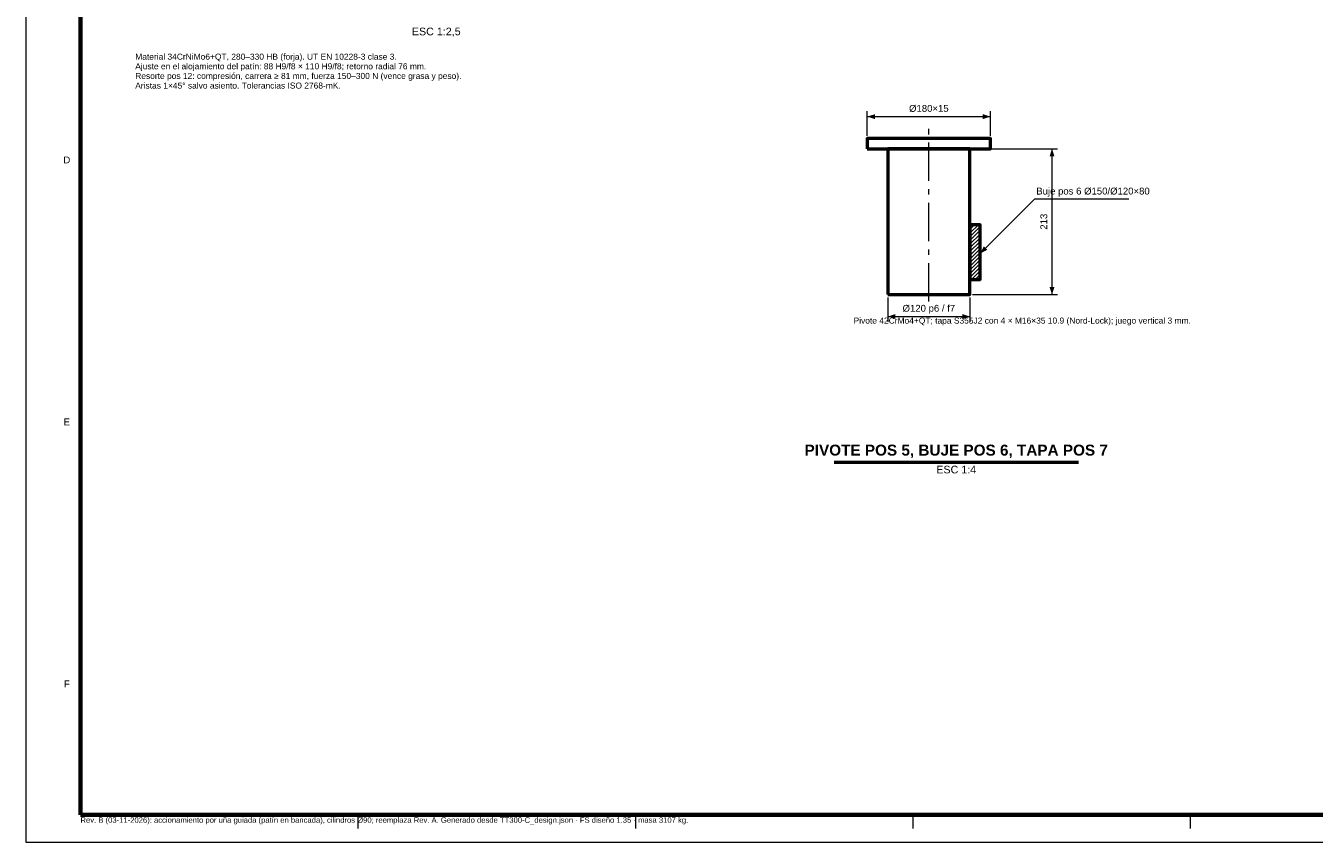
# Model space of a CAD drawing. Header units: millimetres. Extents: x 0 to 841, y 0 to 594.
# Tile 1 of 4: x 0 to 471, y 0 to 298. Entities that reach past the tile are written whole.
import ezdxf
from ezdxf.enums import TextEntityAlignment as Align

# ---------------------------------------------------------------- set-up
doc = ezdxf.new("R2010")
doc.units = ezdxf.units.MM
doc.linetypes.add('EJE', pattern=[22, 14, -3, 2, -3])
for name, color, linetype, lineweight in [('ACH', 7, 'CONTINUOUS', 13), ('COTA', 7, 'CONTINUOUS', 18), ('EJE', 7, 'EJE', 18), ('FINA', 7, 'CONTINUOUS', 18), ('MARCO', 7, 'CONTINUOUS', 70), ('TXT', 7, 'CONTINUOUS', 25), ('VIS', 7, 'CONTINUOUS', 50)]:
    doc.layers.add(name, color=color, linetype=linetype, lineweight=lineweight)
doc.styles.add('STD', font='LiberationSans-Regular.ttf')
doc.styles.add('STDB', font='LiberationSans-Bold.ttf')

msp = doc.modelspace()

# ---------------------------------------------------------------- hatches: boundary and pattern name
at = {"layer": 'ACH'}
h = msp.add_hatch(dxfattribs=at)
h.set_pattern_fill('ANSI31', scale=0.3)
h.paths.add_polyline_path([(345, 205.5), (348.75, 205.5), (348.75, 225.5), (345, 225.5)])

# ---------------------------------------------------------------- linework, layer by layer
at = {"layer": 'COTA'}
for p, q in [((307.5, 258), (307.5, 267)), ((307.5, 265), (352.5, 265)), ((352.5, 258), (352.5, 267)), ((346, 253.25), (377, 253.25)), ((375, 200), (375, 253.25)), ((348.75, 215), (368.75, 235)), ((368.75, 235), (403.1, 235)), ((315, 199), (315, 190)), ((345, 199), (345, 190)), ((346, 200), (377, 200)), ((315, 192), (345, 192))]:
    msp.add_line(p, q, dxfattribs=at)
for points in [[(307.5, 265), (310.3, 264.1), (310.3, 265.9)], [(352.5, 265), (349.7, 265.9), (349.7, 264.1)], [(375, 253.25), (374.1, 250.45), (375.9, 250.45)], [(348.75, 215), (351.37, 216.34), (350.09, 217.62)], [(375, 200), (375.9, 202.8), (374.1, 202.8)], [(315, 192), (317.8, 191.1), (317.8, 192.9)], [(345, 192), (342.2, 192.9), (342.2, 191.1)]]:
    msp.add_solid(points, dxfattribs=at)
at = {"layer": 'EJE'}
msp.add_line((330, 197.5), (330, 260.75), dxfattribs=at)
at = {"layer": 'FINA'}
for p, q in [((121.38, 10), (121.38, 5)), ((222.75, 10), (222.75, 5)), ((324.12, 10), (324.12, 5)), ((425.5, 10), (425.5, 5))]:
    msp.add_line(p, q, dxfattribs=at)
msp.add_lwpolyline([(0, 0), (841, 0), (841, 594), (0, 594)], close=True, dxfattribs=at)
at = {"layer": 'MARCO'}
msp.add_lwpolyline([(20, 10), (831, 10), (831, 584), (20, 584)], close=True, dxfattribs=at)
at = {"layer": 'VIS'}
msp.add_line((295.36, 138.8), (384.64, 138.8), dxfattribs=at)
for points in [[(307.5, 253.25), (352.5, 253.25), (352.5, 257), (307.5, 257)], [(315, 200), (345, 200), (345, 253.25), (315, 253.25)], [(345, 205.5), (348.75, 205.5), (348.75, 225.5), (345, 225.5)]]:
    msp.add_lwpolyline(points, close=True, dxfattribs=at)

# ---------------------------------------------------------------- texts
at = {"layer": 'TXT', "style": 'STD'}
for s, p in [('ESC 1:2,5', (150, 297.5)), ('ESC 1:4', (340, 137.5))]:
    msp.add_text(s, height=2.8, dxfattribs=at).set_placement(p, align=Align.TOP_CENTER)
for s, p in [('Material 34CrNiMo6+QT, 280–330 HB (forja). UT EN 10228-3 clase 3.', (40, 288)), ('Ajuste en el alojamiento del patín: 88 H9/f8 × 110 H9/f8; retorno radial 76 mm.', (40, 284.48)), ('Resorte pos 12: compresión, carrera ≥ 81 mm, fuerza 150–300 N (vence grasa y peso).', (40, 280.96)), ('Aristas 1×45° salvo asiento. Tolerancias ISO 2768-mK.', (40, 277.44))]:
    msp.add_text(s, height=2.2, dxfattribs=at).set_placement(p, align=Align.TOP_LEFT)
at = {"layer": 'TXT'}
for s, height, style, p in [('Ø180×15', 2.5, 'STD', (330, 266)), ('Ø120 p6 / f7', 2.5, 'STD', (330, 193)), ('PIVOTE POS 5, BUJE POS 6, TAPA POS 7', 4, 'STDB', (340, 140))]:
    msp.add_text(s, height=height, dxfattribs=dict(at, style=style)).set_placement(p, align=Align.BOTTOM_CENTER)
at = {"layer": 'TXT', "style": 'STD'}
for s, p in [('D', (15, 249.17)), ('E', (15, 153.5)), ('F', (15, 57.83))]:
    msp.add_text(s, height=2.5, dxfattribs=at).set_placement(p, align=Align.MIDDLE_CENTER)
for s, height, p in [('Buje pos 6 Ø150/Ø120×80', 2.5, (369.25, 235.8)), ('Pivote 42CrMo4+QT; tapa S355J2 con 4 × M16×35 10.9 (Nord-Lock); juego vertical 3 mm.', 2.2, (302.5, 188.75)), ('Rev. B (03-11-2026): accionamiento por uña guiada (patín en bancada), cilindros Ø90; reemplaza Rev. A. Generado desde TT300-C_design.json · FS diseño 1.35 · masa 3107 kg.', 2, (20, 6.5))]:
    msp.add_text(s, height=height, dxfattribs=at).set_placement(p, align=Align.BOTTOM_LEFT)
msp.add_text('213', height=2.5, rotation=90, dxfattribs=at).set_placement((374, 226.62), align=Align.BOTTOM_CENTER)

doc.saveas('drawing.dxf')
